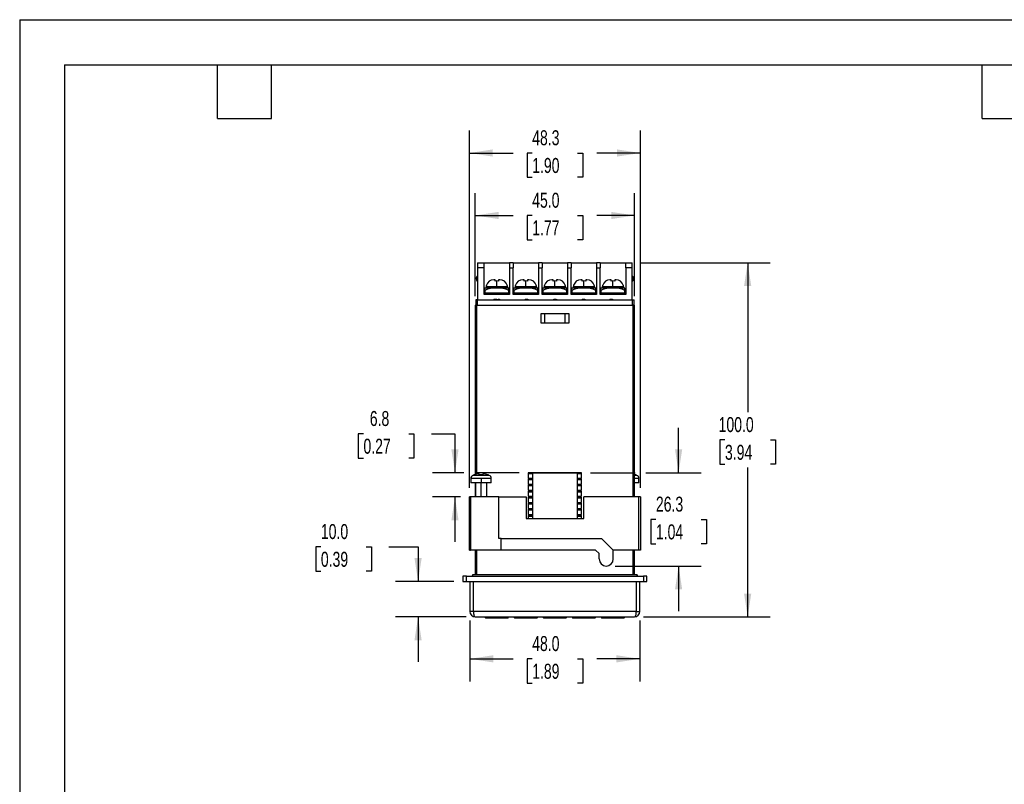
# Model space of a CAD drawing. Header units: millimetres. Extents: x 0 to 559, y 0 to 432.
# Tile 2 of 7: x 0 to 278, y 216 to 432. Entities that reach past the tile are written whole.
import ezdxf

# ---------------------------------------------------------------- set-up
doc = ezdxf.new("R2010")
doc.units = ezdxf.units.MM
doc.header["$LTSCALE"] = 2
doc.layers.add('DIMENSIONS', color=140, linetype='Continuous', lineweight=25)
doc.layers.add('TEXT', color=140, linetype='Continuous', lineweight=25)
doc.styles.add('SLDTEXTSTYLE0', font='TXT', dxfattribs={"width": 0.7})
doc.dimstyles.new('SLDDIMSTYLE0', dxfattribs={"dimtxt": 4.316016, "dimasz": 6.604, "dimexe": 0, "dimexo": 0.0625, "dimgap": 1.079004, "dimtad": 0, "dimtih": 1, "dimtoh": 1, "dimdec": 1, "dimrnd": 1e-09, "dimzin": 12, "dimdsep": 46, "dimtxsty": 'SLDTEXTSTYLE0', "dimsah": 1, "dimcen": 0.09, "dimadec": 0, "dimazin": 3, "dimtfac": 1, "dimtdec": 1, "dimtmove": 0, "dimatfit": 0, "dimfxl": 0, "dimfrac": 2, "dimtolj": 1, "dimtzin": 12, "dimarcsym": 0})
doc.dimstyles.new('SLDDIMSTYLE1', dxfattribs={"dimtxt": 4.316016, "dimasz": 6.604, "dimexe": 0, "dimexo": 0.0625, "dimgap": 1.079004, "dimtad": 0, "dimtih": 1, "dimtoh": 1, "dimdec": 1, "dimrnd": 1e-09, "dimzin": 4, "dimdsep": 46, "dimtxsty": 'SLDTEXTSTYLE0', "dimsah": 1, "dimcen": 0.09, "dimadec": 0, "dimazin": 1, "dimtfac": 1, "dimtdec": 1, "dimtofl": 0, "dimtmove": 0, "dimatfit": 3, "dimfxl": 0, "dimfrac": 2, "dimtolj": 1, "dimtzin": 12, "dimarcsym": 0})
doc.dimstyles.new('SLDDIMSTYLE2', dxfattribs={"dimtxt": 4.316016, "dimasz": 6.604, "dimexe": 0, "dimexo": 0.0625, "dimgap": 1.079004, "dimtad": 0, "dimtih": 1, "dimtoh": 1, "dimdec": 1, "dimrnd": 1e-09, "dimzin": 12, "dimdsep": 46, "dimtxsty": 'SLDTEXTSTYLE0', "dimsah": 1, "dimcen": 0.09, "dimadec": 0, "dimazin": 3, "dimtfac": 1, "dimtdec": 1, "dimtofl": 0, "dimtmove": 0, "dimatfit": 3, "dimfxl": 0, "dimfrac": 2, "dimtolj": 1, "dimtzin": 12, "dimarcsym": 0})
doc.dimstyles.new('SLDDIMSTYLE3', dxfattribs={"dimtxt": 4.316016, "dimasz": 6.604, "dimexe": 0, "dimexo": 0.0625, "dimgap": 1.079004, "dimtad": 0, "dimtih": 1, "dimtoh": 1, "dimdec": 1, "dimrnd": 1e-09, "dimzin": 4, "dimdsep": 46, "dimtxsty": 'SLDTEXTSTYLE0', "dimsah": 1, "dimcen": 0.09, "dimadec": 0, "dimazin": 1, "dimtfac": 1, "dimtdec": 1, "dimtmove": 0, "dimatfit": 0, "dimfxl": 0, "dimfrac": 2, "dimtolj": 1, "dimtzin": 12, "dimarcsym": 0})

# ---------------------------------------------------------------- blocks, each defined once
blk = doc.blocks.new('_D_12')
at = {"layer": 'DIMENSIONS'}
for p, q in [((186.09, 303.88), (186.09, 316.58)), ((161.19, 303.88), (173.78, 303.88)), ((176.82, 303.88), (192.44, 303.88)), ((179.68, 290.71), (178.23, 290.71)), ((178.23, 290.71), (178.23, 283.85)), ((192.5, 290.71), (193.95, 290.71)), ((193.95, 290.71), (193.95, 283.85)), ((178.23, 283.85), (179.68, 283.85)), ((193.95, 283.85), (192.5, 283.85)), ((168.19, 277.54), (192.44, 277.54)), ((186.09, 277.54), (186.09, 264.84))]:
    blk.add_line(p, q, dxfattribs=at)
for points in [[(186.09, 303.88), (187.11, 310.48), (185.08, 310.48)], [(186.09, 277.54), (185.08, 270.93), (187.11, 270.93)]]:
    blk.add_solid(points, dxfattribs=at)
at = {"layer": 'DIMENSIONS', "char_height": 4.233, "attachment_point": 1, "style": 'SLDTEXTSTYLE0'}
for s, insert in [('26.3', (179.68, 297.13)), ('1.04', (179.68, 289.3))]:
    blk.add_mtext(s, dxfattribs=dict(at, insert=insert))
blk = doc.blocks.new('_D_13')
at = {"layer": 'DIMENSIONS'}
for p, q in [((127, 299.58), (127, 400.51)), ((175.3, 299.58), (175.3, 400.51)), ((127, 394.16), (139.34, 394.16)), ((144.74, 394.16), (143.29, 394.16)), ((143.29, 394.16), (143.29, 387.3)), ((157.56, 394.16), (159.01, 394.16)), ((159.01, 394.16), (159.01, 387.3)), ((175.3, 394.16), (162.96, 394.16)), ((143.29, 387.3), (144.74, 387.3)), ((159.01, 387.3), (157.56, 387.3))]:
    blk.add_line(p, q, dxfattribs=at)
for points in [[(127, 394.16), (133.6, 393.15), (133.6, 395.18)], [(175.3, 394.16), (168.7, 395.18), (168.7, 393.15)]]:
    blk.add_solid(points, dxfattribs=at)
at = {"layer": 'DIMENSIONS', "char_height": 4.233, "attachment_point": 1, "style": 'SLDTEXTSTYLE0'}
for s, insert in [('48.3', (144.74, 400.59)), ('1.90', (144.74, 392.76))]:
    blk.add_mtext(s, dxfattribs=dict(at, insert=insert))
blk = doc.blocks.new('_D_14')
at = {"layer": 'DIMENSIONS'}
for p, q in [((128.65, 353.72), (128.65, 382.87)), ((173.65, 353.72), (173.65, 382.87)), ((128.65, 376.52), (139.34, 376.52)), ((144.74, 376.52), (143.29, 376.52)), ((143.29, 376.52), (143.29, 369.66)), ((157.56, 376.52), (159.01, 376.52)), ((159.01, 376.52), (159.01, 369.66)), ((173.65, 376.52), (162.96, 376.52)), ((143.29, 369.66), (144.74, 369.66)), ((159.01, 369.66), (157.56, 369.66))]:
    blk.add_line(p, q, dxfattribs=at)
for points in [[(128.65, 376.52), (135.25, 375.51), (135.25, 377.54)], [(173.65, 376.52), (167.05, 377.54), (167.05, 375.51)]]:
    blk.add_solid(points, dxfattribs=at)
at = {"layer": 'DIMENSIONS', "char_height": 4.233, "attachment_point": 1, "style": 'SLDTEXTSTYLE0'}
for s, insert in [('45.0', (144.74, 382.95)), ('1.77', (144.74, 375.12))]:
    blk.add_mtext(s, dxfattribs=dict(at, insert=insert))
blk = doc.blocks.new('_D_15')
at = {"layer": 'DIMENSIONS'}
for p, q in [((175.54, 363.18), (211.95, 363.18)), ((205.6, 363.18), (205.6, 321)), ((199.19, 313.18), (197.74, 313.18)), ((197.74, 313.18), (197.74, 306.32)), ((212.01, 313.18), (213.46, 313.18)), ((213.46, 313.18), (213.46, 306.32)), ((197.74, 306.32), (199.19, 306.32)), ((213.46, 306.32), (212.01, 306.32)), ((205.6, 263.18), (205.6, 305.35)), ((176.19, 263.18), (211.95, 263.18))]:
    blk.add_line(p, q, dxfattribs=at)
for points in [[(205.6, 363.18), (204.58, 356.57), (206.62, 356.57)], [(205.6, 263.18), (206.62, 269.78), (204.58, 269.78)]]:
    blk.add_solid(points, dxfattribs=at)
at = {"layer": 'DIMENSIONS', "char_height": 4.233, "attachment_point": 1, "style": 'SLDTEXTSTYLE0'}
for s, insert in [('100.0', (197.39, 319.6)), ('3.94', (199.19, 311.77))]:
    blk.add_mtext(s, dxfattribs=dict(at, insert=insert))
blk = doc.blocks.new('_D_16')
at = {"layer": 'DIMENSIONS'}
for p, q in [((127.15, 262.14), (127.15, 244.98)), ((175.15, 262.14), (175.15, 244.98)), ((127.15, 251.33), (139.34, 251.33)), ((144.74, 251.33), (143.29, 251.33)), ((143.29, 251.33), (143.29, 244.47)), ((157.56, 251.33), (159.01, 251.33)), ((159.01, 251.33), (159.01, 244.47)), ((175.15, 251.33), (162.96, 251.33)), ((143.29, 244.47), (144.74, 244.47)), ((159.01, 244.47), (157.56, 244.47))]:
    blk.add_line(p, q, dxfattribs=at)
for points in [[(127.15, 251.33), (133.75, 250.32), (133.75, 252.35)], [(175.15, 251.33), (168.55, 252.35), (168.55, 250.32)]]:
    blk.add_solid(points, dxfattribs=at)
at = {"layer": 'DIMENSIONS', "char_height": 4.233, "attachment_point": 1, "style": 'SLDTEXTSTYLE0'}
for s, insert in [('48.0', (144.74, 257.76)), ('1.89', (144.74, 249.93))]:
    blk.add_mtext(s, dxfattribs=dict(at, insert=insert))
blk = doc.blocks.new('_D_17')
at = {"layer": 'DIMENSIONS'}
for p, q in [((85.06, 282.96), (83.61, 282.96)), ((83.61, 282.96), (83.61, 276.11)), ((97.88, 282.96), (99.33, 282.96)), ((99.33, 282.96), (99.33, 276.11)), ((104.3, 282.96), (112.51, 282.96)), ((112.51, 282.96), (112.51, 273.18)), ((83.61, 276.11), (85.06, 276.11)), ((99.33, 276.11), (97.88, 276.11)), ((122.61, 273.18), (106.16, 273.18)), ((126.11, 263.18), (106.16, 263.18)), ((112.51, 263.18), (112.51, 250.48))]:
    blk.add_line(p, q, dxfattribs=at)
for points in [[(112.51, 273.18), (113.53, 279.78), (111.5, 279.78)], [(112.51, 263.18), (111.5, 256.57), (113.53, 256.57)]]:
    blk.add_solid(points, dxfattribs=at)
at = {"layer": 'DIMENSIONS', "char_height": 4.233, "attachment_point": 1, "style": 'SLDTEXTSTYLE0'}
for s, insert in [('10.0', (85.06, 289.39)), ('0.39', (85.06, 281.56))]:
    blk.add_mtext(s, dxfattribs=dict(at, insert=insert))
blk = doc.blocks.new('_D_18')
at = {"layer": 'DIMENSIONS'}
for p, q in [((97.09, 314.89), (95.64, 314.89)), ((95.64, 314.89), (95.64, 308.03)), ((109.91, 314.89), (111.36, 314.89)), ((111.36, 314.89), (111.36, 308.03)), ((116.33, 314.89), (122.94, 314.89)), ((122.94, 314.89), (122.94, 303.88)), ((95.64, 308.03), (97.09, 308.03)), ((111.36, 308.03), (109.91, 308.03)), ((125.48, 303.88), (116.59, 303.88)), ((141.11, 303.88), (128.52, 303.88)), ((124.46, 297.04), (116.59, 297.04)), ((122.94, 297.04), (122.94, 284.34))]:
    blk.add_line(p, q, dxfattribs=at)
for points in [[(122.94, 303.88), (123.95, 310.48), (121.92, 310.48)], [(122.94, 297.04), (121.92, 290.43), (123.95, 290.43)]]:
    blk.add_solid(points, dxfattribs=at)
at = {"layer": 'DIMENSIONS', "char_height": 4.233, "attachment_point": 1, "style": 'SLDTEXTSTYLE0'}
for s, insert in [('6.8', (98.88, 321.31)), ('0.27', (97.09, 313.49))]:
    blk.add_mtext(s, dxfattribs=dict(at, insert=insert))

msp = doc.modelspace()

# ---------------------------------------------------------------- linework, layer by layer
at = {"color": 7, "linetype": 'Continuous'}
for q in [(0, 0.01), (558.8, 431.81)]:
    msp.add_line((0, 431.81), q, dxfattribs=at)
for p, q in [((129.3, 363.18), (131.15, 363.18)), ((129.3, 363.18), (129.3, 361.76)), ((131.15, 361.76), (129.3, 361.76)), ((129.3, 361.76), (129.3, 352.68)), ((131.15, 361.76), (131.15, 363.18)), ((131.15, 363.18), (138.35, 363.18)), ((131.15, 354.18), (131.15, 361.76)), ((139.35, 363.18), (138.35, 363.18)), ((138.35, 363.18), (138.35, 361.76)), ((138.35, 361.76), (138.35, 354.18)), ((138.35, 361.76), (139.35, 361.76)), ((139.35, 363.18), (139.35, 361.76)), ((139.35, 363.18), (146.55, 363.18)), ((139.35, 354.18), (139.35, 361.76)), ((147.55, 363.18), (146.55, 363.18)), ((146.55, 363.18), (146.55, 361.76)), ((146.55, 361.76), (146.55, 354.18)), ((146.55, 361.76), (147.55, 361.76)), ((147.55, 363.18), (147.55, 361.76)), ((147.55, 363.18), (154.75, 363.18)), ((147.55, 354.18), (147.55, 361.76)), ((155.75, 363.18), (154.75, 363.18)), ((154.75, 363.18), (154.75, 361.76)), ((154.75, 361.76), (154.75, 354.18)), ((154.75, 361.76), (155.75, 361.76)), ((155.75, 363.18), (155.75, 361.76)), ((155.75, 363.18), (162.95, 363.18)), ((155.75, 354.18), (155.75, 361.76)), ((163.95, 363.18), (162.95, 363.18)), ((162.95, 363.18), (162.95, 361.76)), ((162.95, 361.76), (162.95, 354.18)), ((162.95, 361.76), (163.95, 361.76)), ((163.95, 363.18), (163.95, 361.76)), ((163.95, 363.18), (171.15, 363.18)), ((163.95, 354.18), (163.95, 361.76)), ((171.15, 363.18), (173, 363.18)), ((171.15, 361.76), (171.15, 363.18)), ((171.15, 361.76), (171.15, 354.18)), ((173, 361.76), (171.15, 361.76)), ((173, 361.76), (173, 363.18)), ((173, 352.68), (173, 361.76)), ((129.2, 357.97), (129.3, 357.86)), ((131.35, 355.33), (131.35, 356.02)), ((134.75, 356.03), (131.44, 356.03)), ((134.75, 356.33), (131.75, 356.33)), ((131.75, 356.33), (131.75, 356.03)), ((131.81, 356.83), (131.86, 356.83)), ((134.25, 358.33), (133.88, 358.33)), ((134.25, 358.02), (134.25, 358.33)), ((134.75, 358.06), (134.25, 358.02)), ((134.75, 356.33), (134.75, 358.06)), ((135.25, 358.02), (134.75, 358.06)), ((137.75, 356.33), (134.75, 356.33)), ((134.75, 356.03), (134.75, 356.02)), ((138.06, 356.03), (134.75, 356.03)), ((135.25, 358.33), (135.25, 358.02)), ((135.62, 358.33), (135.25, 358.33)), ((137.64, 356.83), (137.69, 356.83)), ((137.75, 356.33), (137.75, 356.03)), ((138.15, 355.33), (138.15, 356.02)), ((139.55, 355.33), (139.55, 356.02)), ((142.95, 356.03), (139.64, 356.03)), ((142.95, 356.33), (139.95, 356.33)), ((139.95, 356.33), (139.95, 356.03)), ((140.01, 356.83), (140.06, 356.83)), ((142.45, 358.33), (142.08, 358.33)), ((142.45, 358.02), (142.45, 358.33)), ((142.95, 358.06), (142.45, 358.02)), ((142.95, 356.33), (142.95, 358.06)), ((143.45, 358.02), (142.95, 358.06)), ((145.95, 356.33), (142.95, 356.33)), ((142.95, 356.03), (142.95, 356.02)), ((146.26, 356.03), (142.95, 356.03)), ((143.45, 358.33), (143.45, 358.02)), ((143.82, 358.33), (143.45, 358.33)), ((145.84, 356.83), (145.89, 356.83)), ((145.95, 356.33), (145.95, 356.03)), ((146.35, 355.33), (146.35, 356.02)), ((147.75, 355.33), (147.75, 356.02)), ((151.15, 356.03), (147.84, 356.03)), ((151.15, 356.33), (148.15, 356.33)), ((148.15, 356.33), (148.15, 356.03)), ((148.21, 356.83), (148.26, 356.83)), ((150.65, 358.33), (150.28, 358.33)), ((150.65, 358.02), (150.65, 358.33)), ((151.15, 358.06), (150.65, 358.02)), ((151.15, 356.33), (151.15, 358.06)), ((151.65, 358.02), (151.15, 358.06)), ((154.15, 356.33), (151.15, 356.33)), ((151.15, 356.03), (151.15, 356.02)), ((154.46, 356.03), (151.15, 356.03)), ((151.65, 358.33), (151.65, 358.02)), ((152.02, 358.33), (151.65, 358.33)), ((154.04, 356.83), (154.09, 356.83)), ((154.15, 356.33), (154.15, 356.03)), ((154.55, 355.33), (154.55, 356.02)), ((155.95, 355.33), (155.95, 356.02)), ((159.35, 356.03), (156.04, 356.03)), ((159.35, 356.33), (156.35, 356.33)), ((156.35, 356.33), (156.35, 356.03)), ((156.41, 356.83), (156.46, 356.83)), ((158.85, 358.33), (158.48, 358.33)), ((158.85, 358.02), (158.85, 358.33)), ((159.35, 358.06), (158.85, 358.02)), ((159.35, 356.33), (159.35, 358.06)), ((159.85, 358.02), (159.35, 358.06)), ((162.35, 356.33), (159.35, 356.33)), ((159.35, 356.03), (159.35, 356.02)), ((162.66, 356.03), (159.35, 356.03)), ((159.85, 358.33), (159.85, 358.02)), ((160.22, 358.33), (159.85, 358.33)), ((162.24, 356.83), (162.29, 356.83)), ((162.35, 356.33), (162.35, 356.03)), ((162.75, 355.33), (162.75, 356.02)), ((164.15, 355.33), (164.15, 356.02)), ((167.55, 356.03), (164.24, 356.03)), ((167.55, 356.33), (164.55, 356.33)), ((164.55, 356.33), (164.55, 356.03)), ((164.61, 356.83), (164.66, 356.83)), ((167.05, 358.33), (166.68, 358.33)), ((167.05, 358.02), (167.05, 358.33)), ((167.55, 358.06), (167.05, 358.02)), ((167.55, 356.33), (167.55, 358.06)), ((168.05, 358.02), (167.55, 358.06)), ((170.55, 356.33), (167.55, 356.33)), ((167.55, 356.03), (167.55, 356.02)), ((170.86, 356.03), (167.55, 356.03)), ((168.05, 358.33), (168.05, 358.02)), ((168.42, 358.33), (168.05, 358.33)), ((170.44, 356.83), (170.49, 356.83)), ((170.55, 356.33), (170.55, 356.03)), ((170.95, 355.33), (170.95, 356.02)), ((173.1, 357.97), (173, 357.86)), ((138.35, 354.18), (131.15, 354.18)), ((138.25, 354.58), (131.25, 354.58)), ((131.25, 354.58), (131.25, 354.18)), ((131.35, 355.33), (131.35, 354.58)), ((138.15, 354.58), (138.15, 355.33)), ((138.25, 354.18), (138.25, 354.58)), ((146.55, 354.18), (139.35, 354.18)), ((146.45, 354.58), (139.45, 354.58)), ((139.45, 354.58), (139.45, 354.18)), ((139.55, 355.33), (139.55, 354.58)), ((146.35, 354.58), (146.35, 355.33)), ((146.45, 354.18), (146.45, 354.58)), ((154.75, 354.18), (147.55, 354.18)), ((147.65, 354.58), (147.65, 354.18)), ((154.65, 354.58), (147.65, 354.58)), ((147.75, 355.33), (147.75, 354.58)), ((154.55, 354.58), (154.55, 355.33)), ((154.65, 354.18), (154.65, 354.58)), ((162.95, 354.18), (155.75, 354.18)), ((162.85, 354.58), (155.85, 354.58)), ((155.85, 354.58), (155.85, 354.18)), ((155.95, 355.33), (155.95, 354.58)), ((162.75, 354.58), (162.75, 355.33)), ((162.85, 354.18), (162.85, 354.58)), ((171.15, 354.18), (163.95, 354.18)), ((171.05, 354.58), (164.05, 354.58)), ((164.05, 354.58), (164.05, 354.18)), ((164.15, 355.33), (164.15, 354.58)), ((170.95, 354.58), (170.95, 355.33)), ((171.05, 354.18), (171.05, 354.58)), ((128.65, 351.18), (128.65, 303.35)), ((128.65, 351.18), (129.15, 351.18)), ((128.8, 352.68), (128.8, 351.18)), ((129.3, 352.68), (128.8, 352.68)), ((129.15, 351.18), (173.15, 351.18)), ((129.15, 303.49), (129.15, 351.18)), ((129.3, 351.18), (129.3, 352.68)), ((129.3, 352.68), (173, 352.68)), ((133.92, 352.88), (133.92, 352.68)), ((133.92, 352.88), (134.33, 352.88)), ((134.33, 352.68), (134.33, 352.88)), ((134.33, 352.88), (134.73, 352.88)), ((134.73, 352.88), (134.73, 352.68)), ((135.18, 352.88), (135.18, 352.68)), ((135.18, 352.88), (135.4, 352.88)), ((135.4, 352.88), (135.4, 352.68)), ((135.4, 352.88), (135.47, 352.88)), ((135.47, 352.88), (135.47, 352.68)), ((142.73, 352.88), (142.73, 352.68)), ((142.73, 352.88), (143.11, 352.88)), ((143.11, 352.88), (143.11, 352.68)), ((143.11, 352.88), (143.49, 352.88)), ((143.49, 352.88), (143.49, 352.68)), ((150.78, 352.88), (150.78, 352.68)), ((150.84, 352.88), (150.84, 352.68)), ((150.84, 352.88), (151.18, 352.88)), ((151.18, 352.88), (151.18, 352.68)), ((151.18, 352.88), (151.53, 352.88)), ((151.53, 352.68), (151.53, 352.88)), ((151.59, 352.88), (151.59, 352.68)), ((158.84, 352.88), (159.58, 352.88)), ((158.84, 352.88), (158.84, 352.68)), ((159.58, 352.88), (159.58, 352.68)), ((166.7, 352.88), (166.7, 352.68)), ((166.7, 352.88), (166.81, 352.88)), ((166.87, 352.88), (166.87, 352.68)), ((166.87, 352.88), (166.95, 352.88)), ((166.95, 352.88), (166.95, 352.68)), ((166.95, 352.88), (167.31, 352.88)), ((167.31, 352.88), (167.31, 352.68)), ((167.31, 352.88), (167.44, 352.88)), ((167.44, 352.88), (167.44, 352.68)), ((173, 352.68), (173, 351.18)), ((173, 352.68), (173.5, 352.68)), ((173.65, 351.18), (173.15, 351.18)), ((173.15, 351.18), (173.15, 297.04)), ((173.5, 351.18), (173.5, 352.68)), ((173.65, 297.04), (173.65, 351.18)), ((155.15, 348.78), (147.15, 348.78)), ((147.15, 348.78), (147.15, 346.18)), ((148.25, 348.78), (148.25, 346.18)), ((154.05, 346.18), (154.05, 348.78)), ((155.15, 346.18), (155.15, 348.78)), ((147.15, 346.18), (155.15, 346.18)), ((132.61, 303.14), (127.99, 303.14)), ((128.3, 303.25), (128.3, 303.27)), ((129.8, 303.25), (129.8, 303.59)), ((130.8, 303.25), (129.8, 303.25)), ((130.8, 303.59), (130.8, 303.25)), ((132.3, 303.27), (132.3, 303.25)), ((158.65, 303.88), (143.65, 303.88)), ((143.65, 303.88), (143.65, 302.38)), ((143.65, 303.68), (144.9, 303.68)), ((144.9, 290.94), (144.9, 303.84)), ((144.9, 303.84), (157.4, 303.84)), ((157.4, 303.84), (157.4, 290.94)), ((157.4, 303.68), (158.65, 303.68)), ((158.65, 302.38), (158.65, 303.88)), ((174, 303.25), (173.65, 303.35)), ((174.31, 303.14), (173.65, 303.14)), ((174, 303.27), (174, 303.25)), ((127.4, 302.23), (127.4, 301.04)), ((130.3, 302.23), (127.4, 302.23)), ((130.3, 301.04), (127.4, 301.04)), ((128.65, 301.04), (128.65, 297.04)), ((128.7, 301.04), (128.7, 297.04)), ((133.2, 302.23), (130.3, 302.23)), ((130.3, 302.23), (130.3, 301.04)), ((133.2, 301.04), (130.3, 301.04)), ((130.3, 297.04), (130.3, 301.04)), ((131.9, 297.04), (131.9, 301.04)), ((133.2, 301.04), (133.2, 302.23)), ((143.65, 302.38), (144.9, 302.38)), ((144.9, 302.16), (143.65, 302.16)), ((143.65, 302.16), (143.65, 300.66)), ((143.65, 301.96), (144.9, 301.96)), ((143.65, 300.66), (144.9, 300.66)), ((144.9, 300.44), (143.65, 300.44)), ((143.65, 300.44), (143.65, 298.94)), ((157.4, 302.38), (158.65, 302.38)), ((158.65, 302.16), (157.4, 302.16)), ((157.4, 301.96), (158.65, 301.96)), ((157.4, 300.66), (158.65, 300.66)), ((158.65, 300.44), (157.4, 300.44)), ((158.65, 300.66), (158.65, 302.16)), ((158.65, 298.94), (158.65, 300.44)), ((174.9, 302.23), (173.65, 302.23)), ((174.9, 301.04), (173.65, 301.04)), ((174.9, 301.04), (174.9, 302.23)), ((143.65, 300.24), (144.9, 300.24)), ((143.65, 298.94), (144.9, 298.94)), ((144.9, 298.72), (143.65, 298.72)), ((143.65, 298.72), (143.65, 297.22)), ((143.65, 298.52), (144.9, 298.52)), ((157.4, 300.24), (158.65, 300.24)), ((157.4, 298.94), (158.65, 298.94)), ((158.65, 298.72), (157.4, 298.72)), ((157.4, 298.52), (158.65, 298.52)), ((158.65, 297.22), (158.65, 298.72)), ((127, 282.04), (127, 297.04)), ((127.35, 297.04), (127, 297.04)), ((127.35, 297.04), (127.35, 282.04)), ((135.35, 297.04), (127.35, 297.04)), ((135.35, 285.34), (135.35, 297.04)), ((135.35, 297.04), (143, 297.04)), ((143, 297.04), (143, 290.94)), ((143.65, 297.22), (144.9, 297.22)), ((144.9, 297), (143.65, 297)), ((143.65, 297), (143.65, 295.5)), ((143.65, 296.8), (144.9, 296.8)), ((143.65, 295.5), (144.9, 295.5)), ((144.9, 295.28), (143.65, 295.28)), ((143.65, 295.28), (143.65, 293.78)), ((143.65, 295.08), (144.9, 295.08)), ((157.4, 297.22), (158.65, 297.22)), ((158.65, 297), (157.4, 297)), ((157.4, 296.8), (158.65, 296.8)), ((157.4, 295.5), (158.65, 295.5)), ((158.65, 295.28), (157.4, 295.28)), ((157.4, 295.08), (158.65, 295.08)), ((158.65, 295.5), (158.65, 297)), ((158.65, 293.78), (158.65, 295.28)), ((159.3, 290.94), (159.3, 297.04)), ((174.8, 297.04), (159.3, 297.04)), ((174.8, 297.04), (174.8, 282.04)), ((175.3, 297.04), (174.8, 297.04)), ((175.3, 297.04), (175.3, 282.04)), ((143.65, 293.78), (144.9, 293.78)), ((144.9, 293.56), (143.65, 293.56)), ((143.65, 293.56), (143.65, 292.06)), ((143.65, 293.36), (144.9, 293.36)), ((143.65, 292.06), (144.9, 292.06)), ((157.4, 293.78), (158.65, 293.78)), ((158.65, 293.56), (157.4, 293.56)), ((157.4, 293.36), (158.65, 293.36)), ((157.4, 292.06), (158.65, 292.06)), ((158.65, 292.06), (158.65, 293.56)), ((143, 290.94), (159.3, 290.94)), ((144.9, 291.84), (143.65, 291.84)), ((143.65, 291.84), (143.65, 290.94)), ((143.65, 291.64), (144.9, 291.64)), ((158.65, 291.84), (157.4, 291.84)), ((157.4, 291.64), (158.65, 291.64)), ((158.65, 290.94), (158.65, 291.84)), ((136, 285.34), (135.35, 285.34)), ((136, 282.04), (136, 285.34)), ((136, 285.34), (164.35, 285.34)), ((167.65, 282.04), (164.35, 285.34)), ((127, 282.04), (127.35, 282.04)), ((136, 282.04), (127.35, 282.04)), ((128.65, 282.04), (128.65, 275.18)), ((129.15, 275.18), (129.15, 282.04)), ((162.65, 282.04), (136, 282.04)), ((162.65, 282.04), (163.65, 281.04)), ((163.65, 279.54), (163.65, 281.04)), ((167.65, 279.54), (167.65, 282.04)), ((174.8, 282.04), (167.65, 282.04)), ((173.15, 282.04), (173.15, 275.18)), ((173.65, 275.18), (173.65, 282.04)), ((175.3, 282.04), (174.8, 282.04)), ((125.15, 274.68), (125.15, 273.18)), ((126.15, 274.68), (125.15, 274.68)), ((125.15, 273.18), (126.15, 273.18)), ((126.15, 273.18), (126.15, 274.68)), ((126.15, 274.68), (176.15, 274.68)), ((126.15, 273.18), (176.15, 273.18)), ((127.15, 273.18), (127.15, 264.68)), ((128, 275.18), (127.75, 274.68)), ((128, 275.18), (174.3, 275.18)), ((128.15, 264.68), (128.15, 273.18)), ((174.15, 273.18), (174.15, 264.68)), ((174.55, 274.68), (174.3, 275.18)), ((175.15, 264.68), (175.15, 273.18)), ((176.15, 274.68), (176.15, 273.18)), ((177.15, 274.68), (176.15, 274.68)), ((176.15, 273.18), (177.15, 273.18)), ((177.15, 273.18), (177.15, 274.68)), ((128.15, 264.68), (127.15, 264.68)), ((174.15, 264.68), (128.15, 264.68)), ((174.15, 264.68), (175.15, 264.68)), ((128.65, 263.18), (173.65, 263.18)), ((131.39, 263.18), (131.54, 262.93)), ((131.54, 262.93), (133.25, 262.93)), ((133.25, 263.18), (133.25, 262.93)), ((133.25, 262.93), (136.25, 262.93)), ((136.25, 263.18), (136.25, 262.93)), ((136.25, 262.93), (137.96, 262.93)), ((137.96, 262.93), (138.1, 263.18)), ((139.59, 263.18), (139.74, 262.93)), ((139.74, 262.93), (141.45, 262.93)), ((141.45, 263.18), (141.45, 262.93)), ((141.45, 262.93), (144.45, 262.93)), ((144.45, 263.18), (144.45, 262.93)), ((144.45, 262.93), (146.16, 262.93)), ((146.16, 262.93), (146.3, 263.18)), ((147.79, 263.18), (147.94, 262.93)), ((147.94, 262.93), (149.65, 262.93)), ((149.65, 263.18), (149.65, 262.93)), ((149.65, 262.93), (152.65, 262.93)), ((152.65, 263.18), (152.65, 262.93)), ((152.65, 262.93), (154.36, 262.93)), ((154.36, 262.93), (154.5, 263.18)), ((155.99, 263.18), (156.14, 262.93)), ((156.14, 262.93), (157.85, 262.93)), ((157.85, 263.18), (157.85, 262.93)), ((157.85, 262.93), (160.85, 262.93)), ((160.85, 263.18), (160.85, 262.93)), ((160.85, 262.93), (162.56, 262.93)), ((162.56, 262.93), (162.7, 263.18)), ((164.19, 263.18), (164.34, 262.93)), ((164.34, 262.93), (166.05, 262.93)), ((166.05, 263.18), (166.05, 262.93)), ((166.05, 262.93), (169.05, 262.93)), ((169.05, 263.18), (169.05, 262.93)), ((169.05, 262.93), (170.76, 262.93)), ((170.76, 262.93), (170.9, 263.18))]:
    msp.add_line(p, q)
at = {"flags": 128}
for points in [[(129.8, 303.59), (129.04, 303.47), (128.3, 303.25)], [(132.3, 303.25), (131.56, 303.47), (130.8, 303.59)], [(128.15, 264.68), (128.16, 264.4), (128.19, 264.12), (128.23, 263.85), (128.3, 263.62), (128.47, 263.28), (128.65, 263.18)], [(173.65, 263.18), (173.83, 263.28), (174, 263.62), (174.07, 263.85), (174.11, 264.12), (174.14, 264.4), (174.15, 264.68)]]:
    msp.add_lwpolyline(points, dxfattribs=at)
for centre, radius, start, end in [((129.9, 358.68), 1, 126.8699, 180), ((172.4, 358.68), 1, 314.6863, 53.1301), ((129.9, 358.68), 1, 180, 225.3137), ((134.22, 349.89), 6.15, 85.074, 117.8427), ((131.69, 353.54), 2.5, 95.6838, 97.784), ((133.75, 356.33), 2, 165.5225, 180), ((133.82, 356.29), 2.04, 88.3043, 164.6835), ((135.37, 350.37), 5.68, 60.7762, 96.3072), ((135.68, 356.29), 2.04, 15.3174, 91.6948), ((135.75, 356.33), 2, 360, 14.4775), ((137.81, 353.54), 2.5, 82.1995, 84.3162), ((142.42, 349.89), 6.15, 85.074, 117.8427), ((139.89, 353.54), 2.5, 95.6838, 97.784), ((141.95, 356.33), 2, 165.5225, 180), ((142.02, 356.29), 2.04, 88.3043, 164.6835), ((143.57, 350.37), 5.68, 60.7762, 96.3072), ((143.88, 356.29), 2.04, 15.3174, 91.6948), ((143.95, 356.33), 2, 360, 14.4775), ((146.01, 353.54), 2.5, 82.1995, 84.3162), ((150.62, 349.89), 6.15, 85.074, 117.8427), ((148.09, 353.54), 2.5, 95.6838, 97.784), ((150.15, 356.33), 2, 165.5225, 180), ((150.22, 356.29), 2.04, 88.3043, 164.6835), ((151.77, 350.37), 5.68, 60.7762, 96.3072), ((152.08, 356.29), 2.04, 15.3174, 91.6948), ((152.15, 356.33), 2, 360, 14.4775), ((154.21, 353.54), 2.5, 82.1995, 84.3162), ((158.82, 349.89), 6.15, 85.074, 117.8427), ((156.29, 353.54), 2.5, 95.6838, 97.784), ((158.35, 356.33), 2, 165.5225, 180), ((158.42, 356.29), 2.04, 88.3043, 164.6835), ((159.97, 350.37), 5.68, 60.7762, 96.3072), ((160.28, 356.29), 2.04, 15.3174, 91.6948), ((160.35, 356.33), 2, 360, 14.4775), ((162.41, 353.54), 2.5, 82.1995, 84.3162), ((167.02, 349.89), 6.15, 85.074, 117.8427), ((164.49, 353.54), 2.5, 95.6838, 97.784), ((166.55, 356.33), 2, 165.5225, 180), ((166.62, 356.29), 2.04, 88.3043, 164.6835), ((168.17, 350.37), 5.68, 60.7762, 96.3072), ((168.48, 356.29), 2.04, 15.3174, 91.6948), ((168.55, 356.33), 2, 0, 14.4775), ((170.61, 353.54), 2.5, 82.1995, 84.3162), ((128.4, 302.23), 1, 114.0826, 180), ((130.3, 297.98), 5.66, 110.7071, 114.0826), ((130.3, 297.98), 5.66, 65.9174, 69.2929), ((132.2, 302.23), 1, 0, 65.9174), ((172, 297.98), 5.66, 65.9174, 69.2929), ((173.9, 302.23), 1, 0, 65.9174), ((165.65, 279.54), 2, 180, 0), ((128.65, 264.68), 1.5, 180, 270), ((173.65, 264.68), 1.5, 270, 360)]:
    msp.add_arc(centre, radius, start, end)
at = {"color": 179, "linetype": 'Continuous', "lineweight": 18}
msp.add_arc((165.65, 279.54), 2, 180, 0, dxfattribs=at)
at = {"layer": 'TEXT'}
for p, q in [((12.7, 419.1), (546.1, 419.1)), ((12.7, 419.1), (12.7, 12.7)), ((55.88, 403.86), (55.88, 419.1)), ((71.12, 403.86), (71.12, 419.1)), ((271.78, 403.86), (271.78, 419.1)), ((55.88, 403.86), (71.12, 403.86)), ((271.78, 403.86), (287.02, 403.86))]:
    msp.add_line(p, q, dxfattribs=at)

# ---------------------------------------------------------------- dimensions: what is measured, and where the dimension line sits
at = {"layer": 'DIMENSIONS'}
for base, p1, p2, dimstyle, picture, middle in [((127, 394.16), (175.3, 297.04), (127, 297.04), 'SLDDIMSTYLE2', '_D_13', (151.15, 394.16)), ((128.65, 376.52), (173.65, 351.18), (128.65, 351.18), 'SLDDIMSTYLE1', '_D_14', (151.15, 376.52)), ((175.15, 251.33), (127.15, 264.68), (175.15, 264.68), 'SLDDIMSTYLE1', '_D_16', (151.15, 251.33))]:
    dim = msp.add_linear_dim(base=base, p1=p1, p2=p2, dimstyle=dimstyle, dxfattribs=at)
    dim.commit()
    dim.dimension.update_dxf_attribs({"geometry": picture, "text_midpoint": middle, "dimtype": 160})
for base, p1, p2, dimstyle, picture, middle in [((205.6, 263.18), (173, 363.18), (173.65, 263.18), 'SLDDIMSTYLE1', '_D_15', (205.6, 313.18)), ((122.94, 297.04), (143.65, 303.88), (127, 297.04), 'SLDDIMSTYLE0', '_D_18', (122.94, 314.89)), ((186.09, 303.88), (165.65, 277.54), (158.65, 303.88), 'SLDDIMSTYLE0', '_D_12', (186.09, 290.71)), ((112.51, 273.18), (128.65, 263.18), (125.15, 273.18), 'SLDDIMSTYLE3', '_D_17', (112.51, 282.96))]:
    dim = msp.add_linear_dim(base=base, p1=p1, p2=p2, angle=90, dimstyle=dimstyle, dxfattribs=at)
    dim.commit()
    dim.dimension.update_dxf_attribs({"geometry": picture, "text_midpoint": middle, "dimtype": 160})

doc.saveas('drawing.dxf')
